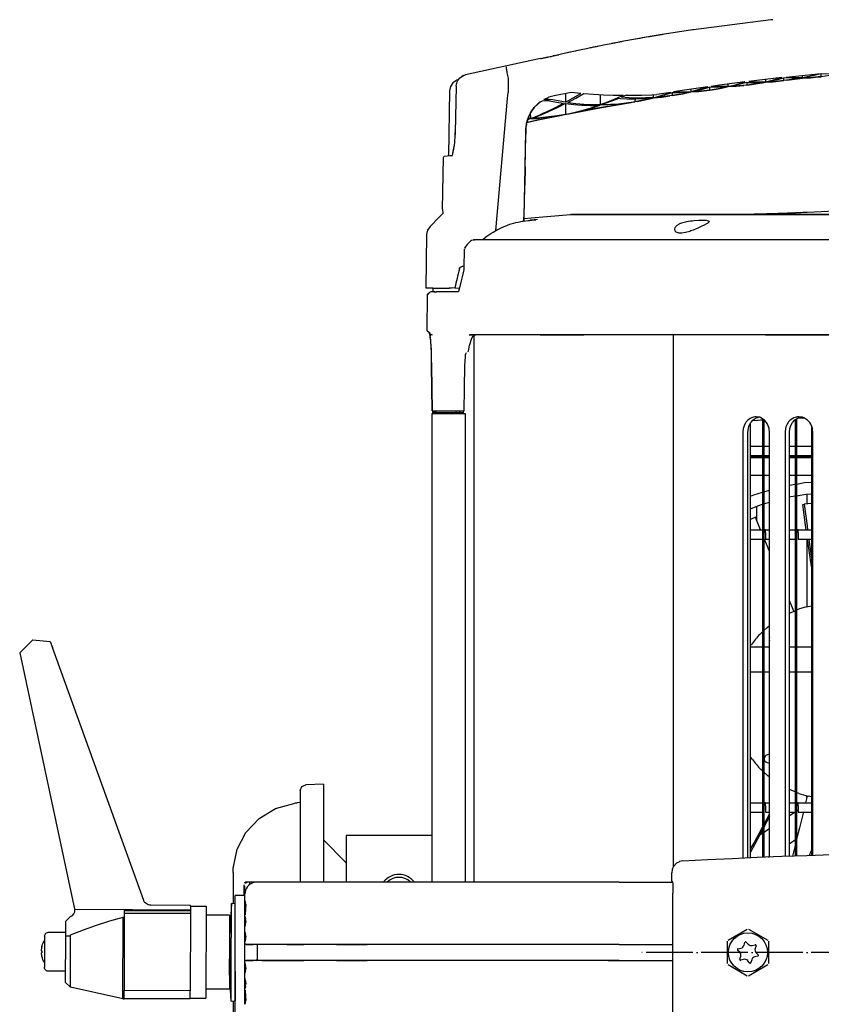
# Model space of a CAD drawing. Header units: millimetres. Extents: x -283 to 284, y -510 to 253.
# Tile 6 of 13: x -272 to -66, y -13 to 239. Entities that reach past the tile are written whole.
import ezdxf

# ---------------------------------------------------------------- set-up
doc = ezdxf.new("R2010")
doc.units = ezdxf.units.MM
doc.linetypes.add('DOT_CENTER', pattern=[14, 12, -1, 0, -1])
doc.layers.add('1', color=7, linetype='Continuous')

msp = doc.modelspace()

# ---------------------------------------------------------------- linework, layer by layer
at = {"color": 7, "linetype": 'Continuous'}
for p, q in [((-79.09, 239.18), (-98.92, 236.62)), ((-78.61, 239.23), (-79.09, 239.18)), ((-107.6, 235.32), (-107.86, 235.28)), ((-99.17, 236.59), (-106.42, 235.51)), ((-98.92, 236.62), (-99.17, 236.59)), ((-117.3, 233.59), (-119.94, 233.09)), ((-134.77, 229.98), (-134.96, 229.94)), ((-128.53, 231.34), (-131.65, 230.67)), ((-138.16, 229.27), (-157.43, 225.09)), ((-158.88, 224.29), (-157.9, 224.94)), ((-158.71, 224.42), (-157.9, 224.94)), ((-157.9, 224.94), (-158.35, 224.71)), ((-157.9, 224.94), (-157.43, 225.09)), ((-157.9, 224.94), (-157.43, 225.09)), ((-75.15, 224.53), (-67.09, 225.38)), ((-70.97, 224.4), (-70.97, 224.98)), ((-70.97, 224.4), (-68.91, 224.87)), ((-68.39, 224.82), (-70.59, 224.37)), ((-68.91, 224.87), (-67.09, 225.38)), ((-67.07, 225.14), (-68.39, 224.82)), ((-67.09, 225.38), (-66.85, 225.4)), ((-67.09, 225.38), (-66.85, 225.4)), ((-66.19, 225.36), (-67.07, 225.14)), ((-64.01, 225.25), (-66.19, 225.36)), ((-66.19, 224.61), (-66.19, 225.36)), ((-64.01, 224.88), (-66.19, 224.61)), ((-160.63, 223.04), (-161.28, 222.06)), ((-159.66, 223.69), (-160.63, 223.04)), ((-159.79, 222.22), (-159.69, 222.66)), ((-159.69, 222.66), (-159.66, 222.93)), ((-159.2, 223.83), (-159.66, 223.69)), ((-159.66, 222.93), (-159.56, 223.27)), ((-159.56, 223.27), (-159.36, 223.62)), ((-159.36, 223.62), (-158.88, 224.29)), ((-158.88, 224.29), (-158.71, 224.42)), ((-146.51, 224.25), (-146.5, 220.53)), ((-92.27, 222.42), (-94.41, 222.12)), ((-85.82, 223.26), (-92.27, 222.42)), ((-90.08, 222.11), (-90.08, 222.71)), ((-90.08, 222.11), (-87.95, 222.65)), ((-87.34, 222.61), (-89.38, 222.13)), ((-87.34, 222.26), (-89.38, 222.13)), ((-88.05, 222.14), (-86.02, 222.36)), ((-86.02, 222.36), (-88.05, 222.14)), ((-87.95, 222.65), (-85.82, 223.26)), ((-85.3, 223.16), (-87.34, 222.61)), ((-85.3, 222.46), (-87.34, 222.26)), ((-84.58, 222.55), (-86.02, 222.36)), ((-85.3, 223.16), (-83.29, 223.13)), ((-85.3, 223.16), (-85.3, 222.46)), ((-85.3, 222.46), (-83.29, 222.78)), ((-82.67, 223.66), (-84.78, 223.4)), ((-84.78, 223.4), (-82.65, 223.32)), ((-82.56, 222.83), (-84.58, 222.55)), ((-84.58, 222.55), (-82.56, 222.83)), ((-83.29, 223.13), (-81.22, 223.06)), ((-83.29, 222.78), (-81.22, 223.06)), ((-76.34, 224.4), (-82.67, 223.66)), ((-82.65, 223.32), (-81.25, 223.31)), ((-81.22, 223.06), (-82.56, 222.83)), ((-82.56, 222.83), (-81.22, 223.06)), ((-81.25, 223.31), (-80.53, 223.32)), ((-80.53, 223.19), (-81.22, 223.06)), ((-81.22, 223.06), (-80.53, 223.19)), ((-80.53, 223.91), (-80.53, 223.32)), ((-80.53, 223.32), (-78.43, 223.82)), ((-78.52, 223.32), (-80.53, 223.19)), ((-80.53, 223.19), (-78.52, 223.32)), ((-79.77, 223.34), (-77.76, 223.79)), ((-79.77, 223.34), (-77.76, 223.44)), ((-76.51, 223.51), (-78.52, 223.32)), ((-78.52, 223.32), (-76.51, 223.51)), ((-78.43, 223.82), (-76.34, 224.4)), ((-77.76, 223.79), (-75.75, 224.3)), ((-77.76, 223.44), (-75.75, 223.6)), ((-74.98, 223.68), (-76.51, 223.51)), ((-73.76, 224.24), (-75.75, 224.3)), ((-75.75, 223.6), (-75.75, 224.3)), ((-73.75, 223.89), (-75.75, 223.6)), ((-75.15, 224.53), (-73.06, 224.43)), ((-72.97, 223.94), (-74.98, 223.68)), ((-74.98, 223.68), (-72.97, 223.94)), ((-71.76, 224.24), (-73.76, 224.24)), ((-71.76, 224.24), (-73.75, 223.89)), ((-73.06, 224.43), (-70.97, 224.4)), ((-70.97, 224.26), (-72.97, 223.94)), ((-72.97, 223.94), (-70.97, 224.26)), ((-70.97, 224.26), (-68.98, 224.36)), ((-68.98, 224.36), (-70.97, 224.26)), ((-70.59, 224.37), (-68.39, 224.44)), ((-68.98, 224.36), (-67.01, 224.54)), ((-67.01, 224.54), (-68.98, 224.36)), ((-68.39, 224.44), (-67.01, 224.54)), ((-65.8, 224.64), (-67.01, 224.54)), ((-67.01, 224.54), (-66.19, 224.61)), ((-161.51, 220.97), (-161.8, 204.4)), ((-161.28, 222.06), (-161.51, 220.97)), ((-159.79, 222.22), (-160.03, 210.3)), ((-146.65, 219.05), (-146.58, 219.84)), ((-146.58, 219.84), (-146.5, 220.53)), ((-134.65, 219.72), (-135.35, 219.55)), ((-130.35, 220.56), (-134.65, 219.72)), ((-131.76, 220.28), (-131.76, 218.06)), ((-127.88, 220.34), (-130.35, 220.56)), ((-129.81, 219.17), (-127.88, 220.34)), ((-129.16, 219.1), (-127.11, 220.28)), ((-127.11, 220.28), (-124.58, 220.11)), ((-124.58, 220.11), (-122.05, 219.99)), ((-122.87, 220.03), (-122.87, 217.44)), ((-122.05, 219.99), (-119.52, 219.91)), ((-119.52, 219.91), (-116.99, 219.87)), ((-118.45, 219.21), (-116.99, 219.87)), ((-116.25, 219.86), (-116.87, 219.59)), ((-116.25, 219.86), (-114.27, 219.87)), ((-114.27, 219.87), (-112.29, 219.9)), ((-112.29, 219.9), (-109.64, 219.97)), ((-109.64, 219.97), (-108.34, 220.03)), ((-109.19, 219.16), (-109.19, 219.99)), ((-106.51, 219.86), (-108.61, 219.3)), ((-104.77, 220.59), (-108.34, 220.03)), ((-108.08, 219.56), (-106.98, 219.89)), ((-106.98, 219.89), (-105.87, 220.23)), ((-104.42, 220.49), (-106.51, 219.86)), ((-104.42, 219.76), (-106.51, 219.49)), ((-105.87, 220.23), (-104.77, 220.59)), ((-103.81, 219.85), (-105.02, 219.66)), ((-102.35, 220.51), (-104.42, 220.49)), ((-104.42, 220.49), (-104.42, 219.76)), ((-104.42, 219.76), (-102.35, 220.14)), ((-101.87, 221.04), (-104.06, 220.7)), ((-104.06, 220.7), (-101.85, 220.69)), ((-103.81, 219.85), (-101.72, 220.21)), ((-101.72, 220.21), (-103.81, 219.85)), ((-100.28, 220.6), (-102.35, 220.51)), ((-102.35, 220.14), (-100.28, 220.6)), ((-95.3, 221.99), (-101.87, 221.04)), ((-101.85, 220.69), (-99.64, 220.75)), ((-101.72, 220.21), (-99.64, 220.75)), ((-99.64, 220.75), (-101.72, 220.21)), ((-99.64, 221.37), (-99.64, 220.75)), ((-97.46, 221.33), (-99.64, 220.75)), ((-99.64, 220.75), (-97.58, 220.82)), ((-97.58, 220.82), (-99.64, 220.75)), ((-98.99, 220.79), (-96.92, 221.31)), ((-98.99, 220.79), (-96.92, 220.95)), ((-97.58, 220.82), (-95.52, 221.08)), ((-95.52, 221.08), (-97.58, 220.82)), ((-95.48, 221.94), (-97.46, 221.33)), ((-96.92, 221.31), (-95.45, 221.72)), ((-96.92, 220.95), (-95.36, 221.12)), ((-94.19, 221.27), (-95.52, 221.08)), ((-95.3, 221.99), (-95.48, 221.94)), ((-95.45, 221.72), (-94.86, 221.89)), ((-95.36, 221.12), (-94.86, 221.18)), ((-92.82, 221.88), (-94.86, 221.89)), ((-94.86, 221.89), (-94.86, 221.18)), ((-94.86, 221.18), (-92.82, 221.53)), ((-92.25, 222.07), (-94.41, 222.12)), ((-94.19, 221.27), (-92.14, 221.59)), ((-92.14, 221.59), (-94.19, 221.27)), ((-92.82, 221.53), (-90.78, 221.95)), ((-90.78, 221.95), (-92.82, 221.88)), ((-90.08, 222.11), (-92.25, 222.07)), ((-92.14, 221.59), (-90.08, 222.11)), ((-90.08, 222.11), (-92.14, 221.59)), ((-90.08, 222.11), (-88.05, 222.14)), ((-88.05, 222.14), (-90.08, 222.11)), ((-149.62, 185.17), (-146.65, 219.05)), ((-138.82, 217.66), (-139.8, 216.69)), ((-139.66, 216.86), (-138.45, 218.08)), ((-138.31, 218.06), (-138.82, 217.66)), ((-137.72, 218.31), (-138.31, 218.06)), ((-137.11, 218.44), (-137.72, 218.31)), ((-136.68, 219.06), (-137.31, 218.73)), ((-137.31, 218.73), (-136.89, 218.82)), ((-136.83, 218.46), (-137.11, 218.44)), ((-136.89, 218.82), (-136.46, 218.86)), ((-136.5, 218.46), (-136.83, 218.46)), ((-136.02, 219.33), (-136.68, 219.06)), ((-135.88, 218.38), (-136.5, 218.46)), ((-136.46, 218.86), (-135.97, 218.84)), ((-135.35, 219.55), (-136.02, 219.33)), ((-135.97, 218.84), (-135.52, 218.77)), ((-135.88, 218.38), (-134.08, 218.05)), ((-133.64, 218.38), (-135.52, 218.77)), ((-134.36, 216.7), (-132.28, 217.78)), ((-134.08, 218.05), (-132.28, 217.78)), ((-131.76, 217.71), (-133.88, 216.65)), ((-131.76, 218.06), (-133.64, 218.38)), ((-131.76, 218.06), (-129.81, 219.17)), ((-131.76, 217.71), (-131.76, 214.94)), ((-131.76, 217.71), (-129.66, 217.48)), ((-131.22, 217.98), (-129.16, 219.1)), ((-131.22, 217.98), (-129.14, 217.73)), ((-129.66, 217.48), (-127.56, 217.33)), ((-129.14, 217.73), (-127.05, 217.56)), ((-127.56, 217.33), (-127.12, 217.31)), ((-127.12, 217.31), (-125.47, 217.26)), ((-127.05, 217.56), (-126.1, 217.5)), ((-126.1, 217.5), (-124.96, 217.46)), ((-125.47, 217.26), (-123.66, 217.16)), ((-124.96, 217.46), (-123.72, 217.44)), ((-123.72, 217.44), (-122.87, 217.44)), ((-123.66, 217.16), (-123.37, 217.26)), ((-123.66, 217.16), (-123.37, 217.26)), ((-123.64, 217.02), (-122.87, 217.28)), ((-113.43, 218.29), (-123.54, 216.5)), ((-122.94, 216.62), (-114.96, 218.03)), ((-122.87, 217.44), (-121.39, 217.99)), ((-120.88, 217.37), (-122.87, 217.28)), ((-120.22, 218.22), (-122.35, 217.45)), ((-122.35, 217.45), (-120.26, 217.53)), ((-121.39, 217.99), (-119.92, 218.58)), ((-118.91, 217.52), (-120.88, 217.37)), ((-120.26, 217.53), (-118.16, 217.68)), ((-118.54, 218.88), (-120.22, 218.22)), ((-119.92, 218.58), (-119.68, 218.68)), ((-119.68, 218.68), (-118.45, 219.21)), ((-116.93, 217.75), (-118.91, 217.52)), ((-118.09, 219.07), (-118.54, 218.88)), ((-118.16, 217.68), (-116.07, 217.91)), ((-118.09, 219.07), (-117.64, 219.04)), ((-117.64, 219.04), (-116.01, 218.97)), ((-116.87, 219.59), (-117.5, 219.32)), ((-116.48, 219.25), (-117.5, 219.32)), ((-114.96, 218.03), (-116.93, 217.75)), ((-115.43, 219.19), (-116.48, 219.25)), ((-116.07, 217.91), (-113.97, 218.2)), ((-116.01, 218.97), (-113.93, 218.94)), ((-113.35, 219.14), (-115.43, 219.19)), ((-113.93, 218.94), (-113.97, 218.2)), ((-111.87, 218.62), (-113.97, 218.2)), ((-113.93, 218.94), (-111.85, 218.99)), ((-111.31, 218.69), (-113.43, 218.29)), ((-113.43, 218.29), (-111.31, 218.69)), ((-111.27, 219.16), (-113.35, 219.14)), ((-109.78, 219.11), (-111.87, 218.62)), ((-111.85, 218.99), (-109.78, 219.11)), ((-109.5, 219.09), (-111.31, 218.69)), ((-111.31, 218.69), (-109.5, 219.09)), ((-109.52, 219.24), (-111.27, 219.16)), ((-109.19, 219.16), (-109.52, 219.24)), ((-109.19, 219.16), (-109.5, 219.09)), ((-109.5, 219.09), (-109.19, 219.16)), ((-109.19, 219.16), (-108.08, 219.56)), ((-109.19, 219.16), (-107.1, 219.37)), ((-107.1, 219.37), (-109.19, 219.16)), ((-106.51, 219.49), (-108.61, 219.3)), ((-107.1, 219.37), (-105.02, 219.66)), ((-105.02, 219.66), (-107.1, 219.37)), ((-141.27, 214.19), (-140.71, 215.35)), ((-140.71, 215.35), (-141.27, 214.19)), ((-140.71, 215.35), (-140.55, 215.63)), ((-140.55, 215.63), (-140.71, 215.35)), ((-140.65, 213.91), (-140.71, 215.35)), ((-140.65, 213.91), (-138.54, 214.77)), ((-140.55, 215.63), (-139.8, 216.69)), ((-140.49, 215.78), (-140.55, 215.63)), ((-139.8, 216.69), (-140.49, 215.78)), ((-138.14, 214.76), (-140.28, 213.93)), ((-139.8, 216.69), (-139.66, 216.86)), ((-139.8, 216.69), (-139.66, 216.86)), ((-139.66, 216.86), (-139.8, 216.69)), ((-138.81, 213.51), (-132.72, 214.75)), ((-138.54, 214.77), (-137.82, 215.07)), ((-137.79, 214.91), (-138.14, 214.76)), ((-137.82, 215.07), (-137.32, 215.3)), ((-136.47, 215.47), (-137.79, 214.91)), ((-123.54, 216.5), (-137.55, 213.76)), ((-137.32, 215.3), (-136.44, 215.69)), ((-136.01, 215.67), (-136.47, 215.47)), ((-136.44, 215.69), (-134.36, 216.7)), ((-133.88, 216.65), (-136.01, 215.67)), ((-134.69, 214.41), (-132.72, 214.75)), ((-131.76, 214.94), (-133.89, 214.57)), ((-131.76, 214.94), (-129.65, 215.41)), ((-130.9, 215.1), (-122.94, 216.62)), ((-130.9, 215.1), (-128.89, 215.55)), ((-129.65, 215.41), (-127.55, 215.95)), ((-128.89, 215.55), (-126.88, 216.06)), ((-127.55, 215.95), (-125.45, 216.57)), ((-126.88, 216.06), (-124.87, 216.64)), ((-125.45, 216.57), (-123.66, 217.16)), ((-124.87, 216.64), (-123.64, 217.02)), ((-141.81, 212.34), (-141.97, 211.54)), ((-141.92, 211.26), (-141.81, 212.34)), ((-141.81, 212.34), (-141.77, 212.51)), ((-141.77, 212.51), (-141.81, 212.34)), ((-141.77, 212.51), (-141.74, 212.65)), ((-141.43, 213.76), (-141.74, 212.65)), ((-141.74, 212.65), (-141.49, 213.58)), ((-137.55, 213.76), (-141.68, 212.9)), ((-141.68, 212.9), (-138.81, 213.51)), ((-141.49, 213.58), (-141.34, 214.01)), ((-140.65, 213.91), (-141.49, 213.58)), ((-141.49, 213.58), (-141.01, 213.77)), ((-141.34, 214.01), (-141.43, 213.76)), ((-141.43, 213.76), (-141.01, 213.77)), ((-141.34, 214.01), (-141.27, 214.19)), ((-141.27, 214.19), (-141.34, 214.01)), ((-140.65, 213.91), (-141.34, 214.01)), ((-140.65, 213.91), (-138.66, 213.93)), ((-138.15, 214.06), (-140.28, 213.93)), ((-138.66, 213.93), (-137.62, 214.11)), ((-137.62, 214.11), (-138.15, 214.06)), ((-136.02, 214.28), (-137.62, 214.11)), ((-137.62, 214.11), (-136.67, 214.14)), ((-136.67, 214.14), (-134.69, 214.41)), ((-133.89, 214.57), (-136.02, 214.28)), ((-160.07, 209.28), (-160.03, 210.3)), ((-160.07, 209.28), (-160.02, 210.02)), ((-160.02, 210.02), (-160.03, 210.3)), ((-142.05, 209.65), (-142.47, 188.63)), ((-141.99, 210.04), (-142.05, 209.65)), ((-142.04, 206.3), (-141.95, 210.46)), ((-141.94, 211.07), (-141.99, 210.04)), ((-141.97, 211.54), (-141.94, 211.41)), ((-141.95, 210.46), (-141.94, 211.07)), ((-141.94, 211.41), (-141.94, 211.07)), ((-141.94, 211.07), (-141.92, 211.26)), ((-160.28, 206.93), (-160.18, 207.82)), ((-160.28, 206.93), (-160.18, 207.82)), ((-160.18, 207.82), (-160.13, 208.29)), ((-160.18, 207.82), (-160.13, 208.29)), ((-160.13, 208.29), (-160.08, 209.03)), ((-160.13, 208.29), (-160.08, 209.03)), ((-160.08, 209.03), (-160.07, 209.28)), ((-160.08, 209.03), (-160.07, 209.28)), ((-160.79, 204.55), (-160.71, 204.77)), ((-160.71, 204.77), (-160.66, 204.96)), ((-160.66, 204.96), (-160.31, 206.71)), ((-160.66, 204.96), (-160.57, 205.28)), ((-160.57, 205.28), (-160.4, 206.06)), ((-160.4, 206.06), (-160.31, 206.71)), ((-160.31, 206.71), (-160.28, 206.93)), ((-160.31, 206.71), (-160.28, 206.93)), ((-142.33, 192), (-142.04, 206.3)), ((-163.28, 190.61), (-163.05, 203.91)), ((-163.05, 203.91), (-162.9, 204.25)), ((-162.9, 204.25), (-161.36, 204.4)), ((-161.36, 204.4), (-160.76, 204.4)), ((-142.13, 201.53), (-142.23, 196.76)), ((-142.42, 187.59), (-142.33, 192)), ((-163.26, 189.52), (-164.16, 188.54)), ((-163.28, 190.61), (-163.26, 189.52)), ((-85.32, 189.33), (-82.91, 189.41)), ((-82.91, 189.41), (-80.4, 189.47)), ((-80.4, 189.47), (-77.94, 189.53)), ((-77.94, 189.53), (-72.83, 189.73)), ((-72.83, 189.73), (-70.06, 189.85)), ((-70.06, 189.85), (-69.79, 189.89)), ((-69.79, 189.89), (-60.89, 190.28)), ((-166.51, 186.19), (-164.16, 188.54)), ((-145.71, 186.85), (-144.48, 187.19)), ((-144.48, 187.19), (-143.92, 187.32)), ((-143.92, 187.32), (-142.92, 187.52)), ((-142.92, 187.52), (-142.6, 187.57)), ((-142.6, 187.57), (-141.34, 187.73)), ((-142.47, 188.63), (-142.42, 187.59)), ((-142.41, 188.2), (-140.56, 188.37)), ((-141.34, 187.73), (-140.96, 187.76)), ((-140.96, 187.76), (-140.38, 187.82)), ((-140.82, 187.78), (-140.96, 187.76)), ((-140.38, 187.82), (-140.82, 187.78)), ((-140.56, 188.37), (-130.47, 189.29)), ((-140.38, 187.82), (-139.63, 187.9)), ((-139.83, 187.88), (-140.38, 187.82)), ((-139.63, 187.9), (-139.83, 187.88)), ((-139.63, 187.9), (-139.41, 187.93)), ((-139.41, 187.93), (-139.63, 187.9)), ((-138.99, 187.98), (-139.41, 187.93)), ((-130.47, 189.29), (-91.68, 189.29)), ((-130.32, 189.29), (-130.47, 189.29)), ((-130.47, 189.29), (-130.32, 189.29)), ((-130.47, 189.29), (-129.92, 189.24)), ((-130.32, 189.29), (-130.47, 189.29)), ((-130.32, 189.29), (-129.47, 189.27)), ((-128.67, 189.28), (-130.18, 189.29)), ((-129.92, 189.24), (-129.78, 189.14)), ((-129.47, 189.27), (-129.09, 189.29)), ((3.85, 189.29), (-129.09, 189.29)), ((-129.09, 189.29), (-128.67, 189.28)), ((-128.67, 189.28), (-128.27, 189.28)), ((-128.27, 189.28), (-128.67, 189.28)), ((-128.27, 189.28), (-119.8, 189.28)), ((-119.8, 189.28), (-128.27, 189.28)), ((-119.8, 189.28), (-95.24, 189.28)), ((-92.95, 189.28), (-119.8, 189.28)), ((-102.05, 187.02), (-102.51, 186.84)), ((-100.98, 187.33), (-102.05, 187.02)), ((-100.77, 187.37), (-100.98, 187.33)), ((-99.7, 187.54), (-100.77, 187.37)), ((-99.32, 187.58), (-99.7, 187.54)), ((-98.87, 187.63), (-99.32, 187.58)), ((-97.6, 187.7), (-98.87, 187.63)), ((-96.57, 187.73), (-97.6, 187.7)), ((-96.18, 187.73), (-96.57, 187.73)), ((-95.6, 187.71), (-96.18, 187.73)), ((-96.14, 186.62), (-95.53, 186.95)), ((-94.82, 187.51), (-95.6, 187.71)), ((-95.53, 186.95), (-95.17, 187.17)), ((-95.24, 189.28), (8.41, 189.29)), ((-95.17, 187.17), (-95.01, 187.28)), ((-95.01, 187.28), (-94.82, 187.51)), ((-92.82, 189.28), (-92.95, 189.28)), ((-91.68, 189.29), (-92.82, 189.28)), ((-91.68, 189.29), (-91.39, 189.26)), ((-91.39, 189.26), (-89.36, 189.27)), ((-89.36, 189.27), (-88.53, 189.28)), ((-88.53, 189.28), (-88.29, 189.29)), ((-88.29, 189.29), (-87.92, 189.29)), ((-87.92, 189.29), (-87.32, 189.3)), ((-87.32, 189.3), (-85.32, 189.33)), ((-167.16, 185.21), (-167.39, 184.12)), ((-166.51, 186.19), (-167.16, 185.21)), ((-151.69, 183.87), (-150.9, 184.41)), ((-150.9, 184.41), (-150.36, 184.75)), ((-150.36, 184.75), (-149.25, 185.38)), ((-149.25, 185.38), (-148.97, 185.53)), ((-148.97, 185.53), (-148.31, 185.84)), ((-148.31, 185.84), (-146.02, 186.75)), ((-146.02, 186.75), (-145.71, 186.85)), ((-103.73, 185.84), (-103.82, 185.54)), ((-103.82, 185.54), (-103.72, 185.1)), ((-103.61, 186.03), (-103.73, 185.84)), ((-103.72, 185.1), (-103.48, 184.85)), ((-103.48, 186.18), (-103.61, 186.03)), ((-103.19, 186.44), (-103.48, 186.18)), ((-103.48, 184.85), (-102.73, 184.59)), ((-102.64, 186.77), (-103.19, 186.44)), ((-102.73, 184.59), (-102.51, 184.56)), ((-102.51, 186.84), (-102.64, 186.77)), ((-102.51, 184.56), (-101.95, 184.57)), ((-101.95, 184.57), (-101.04, 184.7)), ((-101.04, 184.7), (-99.92, 185.01)), ((-99.92, 185.01), (-99.6, 185.12)), ((-99.6, 185.12), (-99.32, 185.21)), ((-99.32, 185.21), (-98.97, 185.35)), ((-98.97, 185.35), (-98.16, 185.68)), ((-98.16, 185.68), (-97.79, 185.84)), ((-97.79, 185.84), (-97.6, 185.92)), ((-97.6, 185.92), (-96.86, 186.27)), ((-96.86, 186.27), (-96.14, 186.62)), ((-167.39, 184.12), (-167.63, 170.4)), ((-156.39, 182.16), (-156.96, 181.57)), ((-156.11, 182.46), (-156.39, 182.16)), ((-156.11, 182.46), (-155.85, 182.65)), ((-155.85, 182.65), (-155.69, 182.72)), ((-155.55, 182.76), (-155.34, 182.77)), ((-155.34, 182.77), (-155.13, 182.74)), ((156.69, 182.72), (-155.34, 182.77)), ((-152.95, 182.89), (-153.19, 182.75)), ((-152.95, 182.89), (-152.25, 183.46)), ((-152.25, 183.46), (-151.95, 183.68)), ((-151.95, 183.68), (-151.69, 183.87)), ((-157.75, 180.17), (-157.81, 175.75)), ((-157.68, 180.47), (-157.75, 180.17)), ((-157.5, 180.91), (-157.65, 180.64)), ((-157.36, 181.14), (-157.5, 180.91)), ((-156.96, 181.57), (-157.36, 181.14)), ((-158.98, 175.29), (-158.93, 175.44)), ((-158.93, 175.44), (-158.7, 175.76)), ((-158.7, 175.76), (-158.57, 175.87)), ((-158.57, 175.87), (-158.38, 175.97)), ((-158.38, 175.97), (-158.23, 176.02)), ((-157.92, 174.76), (-158.29, 173.32)), ((-158.23, 176.02), (-158.09, 176.04)), ((-158.09, 176.04), (-157.81, 176.07)), ((-157.89, 175.06), (-157.92, 174.76)), ((-157.84, 175.29), (-157.89, 175.06)), ((-157.82, 175.52), (-157.84, 175.29)), ((-157.81, 175.75), (-157.82, 175.52)), ((-158.65, 171.89), (-159, 170.45)), ((-158.29, 173.32), (-158.65, 171.89)), ((-166.34, 170.4), (-167.63, 170.4)), ((-166.69, 169.22), (-166.77, 169.05)), ((-166.27, 169.4), (-166.69, 169.22)), ((-165.77, 170.4), (-166.34, 170.4)), ((-165.29, 169.4), (-166.27, 169.4)), ((-165.77, 170.4), (-165.78, 169.4)), ((-165.77, 170.4), (-161.58, 170.4)), ((-165.05, 169.35), (-165.29, 169.4)), ((-165.29, 169.4), (-165.05, 169.35)), ((-164.87, 169.4), (-165.05, 169.35)), ((-160.68, 169.4), (-164.87, 169.4)), ((-161.03, 170.4), (-161.58, 170.4)), ((-160.14, 170.49), (-161.03, 170.4)), ((-159.99, 169.4), (-160.68, 169.4)), ((-160.14, 170.49), (-159.01, 170.4)), ((-159.28, 169.4), (-159.99, 169.4)), ((-159.22, 169.54), (-159.28, 169.4)), ((-159, 170.45), (-159.22, 169.54)), ((-167.25, 159.41), (-167.16, 168.81)), ((-166.77, 169.05), (-167.16, 168.81)), ((-167.16, 168.81), (-166.87, 168.81)), ((-167.25, 159.41), (-166.66, 158.98)), ((-166.61, 158.73), (-166.66, 158.98)), ((-166.61, 158.73), (-166.66, 158.98)), ((-166.66, 158.98), (-166.61, 158.73)), ((-166.5, 158.12), (-166.61, 158.73)), ((-166.61, 158.73), (-166.5, 158.12)), ((-166.53, 158.53), (-166.61, 158.73)), ((-166.61, 158.73), (-166.53, 158.53)), ((-166.61, 158.73), (-165.95, 158.4)), ((-166.5, 158.12), (-166.53, 158.53)), ((-166.53, 158.53), (-166.24, 158.47)), ((-166.47, 157.9), (-166.5, 158.12)), ((-166.47, 157.9), (-166.5, 158.12)), ((-166.34, 156.79), (-166.47, 157.9)), ((-166.41, 157.77), (-166.47, 157.9)), ((-166.32, 156.95), (-166.41, 157.77)), ((-166.34, 156.79), (-166.32, 156.95)), ((-166.23, 155.44), (-166.34, 156.79)), ((-166.29, 156.49), (-166.34, 156.79)), ((-156.44, 158.41), (-156.28, 158.4)), ((-156.32, 155.96), (-155.91, 157.28)), ((-154.81, 158.4), (-156.28, 158.4)), ((-156.28, 158.4), (-154.81, 158.4)), ((-155.91, 157.28), (-155.79, 157.56)), ((-155.79, 157.56), (-155.43, 158.12)), ((-155.43, 158.12), (-155.08, 158.37)), ((-155.28, 158.23), (-155.28, 18)), ((-155.08, 158.37), (-154.81, 158.4)), ((-150.34, 158.4), (-154.81, 158.4)), ((-150.34, 158.4), (-154.81, 158.4)), ((-144.8, 158.4), (-150.34, 158.4)), ((-144.8, 158.4), (-150.34, 158.4)), ((-138.25, 158.4), (-144.8, 158.4)), ((-130.72, 158.4), (-138.25, 158.4)), ((-138.25, 158.4), (-130.72, 158.4)), ((-127.04, 158.4), (-130.72, 158.4)), ((-130.72, 158.4), (-127.04, 158.4)), ((-122.27, 158.4), (-127.04, 158.4)), ((-80.53, 158.4), (-122.27, 158.4)), ((-104.15, 158.4), (-104.15, 21.89)), ((-68.48, 158.4), (-80.53, 158.4)), ((-80.53, 158.4), (-68.48, 158.4)), ((-55.94, 158.4), (-68.48, 158.4)), ((-68.48, 158.4), (-55.94, 158.4)), ((-166.23, 155.44), (-166.29, 156.49)), ((-166.22, 155.2), (-166.23, 155.44)), ((-166.22, 155.2), (-166.23, 155.44)), ((-166.15, 153.88), (-166.22, 155.2)), ((-166.17, 154.94), (-166.22, 155.2)), ((-166.15, 153.88), (-166.17, 154.94)), ((-156.86, 154.16), (-156.62, 154.25)), ((-156.62, 154.25), (-156.46, 155.26)), ((-156.46, 155.26), (-156.36, 155.79)), ((-156.36, 155.79), (-156.32, 155.96)), ((-166.13, 153.31), (-166.15, 153.88)), ((-166.13, 153.31), (-166.15, 153.88)), ((-166.1, 152.2), (-166.13, 153.31)), ((-166.1, 152.2), (-166.13, 153.31)), ((-166.1, 151.94), (-166.1, 152.2)), ((-166.1, 151.94), (-166.1, 152.2)), ((-166.1, 150.54), (-166.1, 151.94)), ((-166.06, 150.79), (-166.1, 151.94)), ((-157.55, 150.54), (-157.51, 151.68)), ((-157.51, 151.68), (-157.44, 152.8)), ((-157.44, 152.8), (-157.41, 153.11)), ((-157.41, 153.11), (-157.38, 153.29)), ((-157.38, 153.29), (-157.31, 153.55)), ((-157.31, 153.55), (-157.15, 153.9)), ((-166.1, 150.54), (-166.06, 150.79)), ((-166.1, 150.54), (-165.94, 138.9)), ((-165.94, 138.9), (-166.1, 150.54)), ((-157.79, 138.9), (-157.55, 150.54)), ((-165.94, 138.9), (-165.39, 138.9)), ((-165.39, 138.9), (-161.2, 138.9)), ((-164.99, 138.9), (-165.08, 138.65)), ((-164.99, 138.9), (-164.99, 138.4)), ((-164.99, 138.9), (-164.99, 138.4)), ((-161.2, 138.9), (-160.64, 138.9)), ((-160.64, 138.9), (-159.93, 138.9)), ((-159.93, 138.9), (-159.92, 138.4)), ((-159.93, 138.9), (-158.17, 138.9)), ((-158.97, 138.9), (-158.97, 138.4)), ((-158.17, 138.9), (-157.79, 138.9)), ((-157.98, 138.9), (-157.99, 138.4)), ((-165.95, 138.59), (-165.07, 138.59)), ((-165.95, 18), (-165.95, 138.19)), ((-165.95, 138.19), (-165.35, 138.19)), ((-165.35, 138.19), (-161.81, 138.19)), ((-159.92, 138.4), (-164.99, 138.4)), ((-163.1, 138.19), (-163.1, 138.4)), ((-162.96, 138.19), (-162.96, 138.4)), ((-161.81, 138.19), (-161.17, 138.19)), ((-161.17, 138.19), (-160.48, 138.19)), ((-160.48, 138.19), (-158.7, 138.19)), ((-158.97, 138.4), (-159.92, 138.4)), ((-159.48, 138.19), (-159.48, 138.4)), ((-159.14, 138.19), (-159.14, 138.4)), ((-157.99, 138.4), (-158.97, 138.4)), ((-158.7, 138.19), (-157.72, 138.19)), ((-158.45, 138.19), (-158.45, 138.4)), ((-157.72, 138.19), (-157.48, 138.19)), ((-157.48, 138.19), (-157.48, 18)), ((-85, 136.54), (-85.41, 136.09)), ((-84.42, 136.98), (-85, 136.54)), ((-84.12, 137.13), (-84.42, 136.98)), ((-83.56, 137.32), (-84.12, 137.13)), ((-84.1, 136.1), (-83.7, 136.54)), ((-83.81, 136.41), (-81.3, 136.57)), ((-82.85, 136.38), (-83.81, 136.41)), ((-83.7, 136.54), (-83.3, 136.86)), ((-83.21, 137.38), (-83.56, 137.32)), ((-83.3, 136.86), (-83.11, 136.98)), ((-82.9, 137.4), (-83.21, 137.38)), ((-83.11, 136.98), (-82.82, 137.13)), ((-82.26, 137.32), (-82.9, 137.4)), ((-81.3, 136.57), (-82.85, 136.38)), ((-82.82, 137.13), (-82.26, 137.32)), ((-82.15, 137.3), (-82.3, 137.3)), ((-81.96, 137.25), (-82.26, 137.32)), ((-81.67, 137.13), (-81.96, 137.25)), ((-80.77, 136.54), (-81.67, 137.13)), ((-81.3, 136.89), (-81.3, 24.34)), ((-80.9, 136.63), (-80.9, 24.36)), ((-80.74, 136.5), (-80.9, 136.49)), ((-80.22, 135.9), (-80.77, 136.54)), ((-74.14, 136.54), (-74.56, 136.09)), ((-73.52, 136.98), (-74.14, 136.54)), ((-73.22, 137.13), (-73.52, 136.98)), ((-73.42, 136.1), (-73.01, 136.54)), ((-72.63, 137.32), (-73.22, 137.13)), ((-73.01, 136.54), (-72.72, 136.77)), ((-72.9, 136.62), (-72.9, 24.68)), ((-72.72, 136.77), (-72.39, 136.98)), ((-72.27, 137.38), (-72.63, 137.32)), ((-72.5, 136.91), (-72.5, 24.69)), ((-70.62, 137.11), (-72.44, 136.95)), ((-72.39, 136.98), (-72.08, 137.13)), ((-72.29, 137.03), (-70.62, 137.11)), ((-71.94, 137.4), (-72.27, 137.38)), ((-72.08, 137.13), (-71.5, 137.32)), ((-71.24, 137.32), (-71.94, 137.4)), ((-71.16, 137.3), (-71.57, 137.3)), ((-70.96, 137.25), (-71.24, 137.32)), ((-70.65, 137.13), (-70.96, 137.25)), ((-69.72, 136.54), (-70.65, 137.13)), ((-69.15, 135.9), (-69.72, 136.54)), ((-86.18, 134.41), (-86.28, 133.4)), ((-86.06, 134.84), (-86.18, 134.41)), ((-85.86, 135.35), (-86.06, 134.84)), ((-85.54, 135.91), (-85.86, 135.35)), ((-85.41, 136.09), (-85.54, 135.91)), ((-84.98, 133.4), (-84.87, 134.4)), ((-84.87, 134.4), (-84.75, 134.85)), ((-84.75, 134.85), (-84.55, 135.34)), ((-84.55, 135.34), (-84.24, 135.9)), ((-84.33, 24.22), (-84.33, 135.74)), ((-84.33, 24.22), (-84.33, 135.74)), ((-84.24, 135.9), (-84.1, 136.1)), ((-79.98, 135.51), (-80.22, 135.9)), ((-79.9, 135.34), (-79.98, 135.51)), ((-79.57, 134.4), (-79.9, 135.34)), ((-79.52, 134.14), (-79.57, 134.4)), ((-79.46, 133.4), (-79.52, 134.14)), ((-75.37, 134.41), (-75.48, 133.4)), ((-75.24, 134.84), (-75.37, 134.41)), ((-75.03, 135.35), (-75.24, 134.84)), ((-74.7, 135.91), (-75.03, 135.35)), ((-74.56, 136.09), (-74.7, 135.91)), ((-74.34, 133.4), (-74.23, 134.4)), ((-74.23, 134.4), (-74.11, 134.85)), ((-74.11, 134.85), (-73.9, 135.34)), ((-73.9, 135.34), (-73.57, 135.9)), ((-73.57, 135.9), (-73.42, 136.1)), ((-68.89, 135.51), (-69.15, 135.9)), ((-68.81, 135.34), (-68.89, 135.51)), ((-68.47, 134.4), (-68.81, 135.34)), ((-68.7, 135.05), (-68.7, 24.83)), ((-68.41, 134.14), (-68.47, 134.4)), ((-68.35, 133.4), (-68.41, 134.14)), ((-86.28, 133.4), (-86.28, 24.15)), ((-84.98, 24.2), (-84.98, 133.4)), ((-79.46, 24.42), (-79.46, 133.4)), ((-75.48, 133.4), (-75.48, 24.57)), ((-74.34, 24.62), (-74.34, 133.4)), ((-68.35, 24.84), (-68.35, 133.4)), ((-84.3, 129.88), (-81.3, 129.88)), ((-80.9, 129.88), (-79.46, 129.88)), ((-74.34, 129.88), (-72.9, 129.88)), ((-72.5, 129.88), (-68.7, 129.88)), ((-81.3, 127.4), (-84.3, 127.4)), ((-81.3, 127.01), (-84.3, 127.01)), ((-84.3, 126.9), (-81.3, 126.9)), ((-79.46, 127.4), (-80.9, 127.4)), ((-79.46, 127.01), (-80.9, 127.01)), ((-80.9, 126.9), (-79.46, 126.9)), ((-72.9, 127.4), (-74.34, 127.4)), ((-72.9, 127.01), (-74.34, 127.01)), ((-74.34, 126.9), (-72.9, 126.9)), ((-68.7, 127.4), (-72.5, 127.4)), ((-68.7, 127.01), (-72.5, 127.01)), ((-72.5, 126.9), (-68.7, 126.9)), ((-84.3, 122.4), (-81.3, 122.4)), ((-80.9, 122.4), (-79.46, 122.4)), ((-74.34, 122.4), (-72.9, 122.4)), ((-72.5, 122.4), (-68.7, 122.4)), ((-74.34, 119.81), (-72.9, 120.07)), ((-72.5, 120.14), (-70.48, 120.5)), ((-70.48, 120.5), (-68.7, 120.61)), ((-84.3, 117), (-83.47, 117.36)), ((-83.47, 117.36), (-81.3, 118.03)), ((-80.9, 118.15), (-79.46, 118.59)), ((-74.34, 116.84), (-74.03, 116.91)), ((-74.03, 116.91), (-72.9, 117.09)), ((-72.5, 117.15), (-70.13, 117.52)), ((-70.13, 117.52), (-68.7, 117.66)), ((-69.87, 117.55), (-69.87, 115.02)), ((-84.3, 113.76), (-82.43, 114.55)), ((-82.73, 110.84), (-82.73, 114.42)), ((-82.43, 114.55), (-81.3, 114.95)), ((-80.9, 115.09), (-80.66, 115.17)), ((-80.66, 115.17), (-79.46, 115.52)), ((-70.95, 114.9), (-70.55, 114.95)), ((-70.19, 109.56), (-70.95, 114.9)), ((-68.7, 115.15), (-70.55, 114.95)), ((-70.55, 114.95), (-69.81, 109.4)), ((-83.05, 111.63), (-84.3, 111.08)), ((-82.77, 110.92), (-83.05, 111.63)), ((-81.74, 108.4), (-82.77, 110.92)), ((-70.03, 108.4), (-70.19, 109.56)), ((-69.81, 109.4), (-69.68, 108.4)), ((-84.3, 108.4), (-81.3, 108.4)), ((-79.59, 103.12), (-80.9, 106.34)), ((-80.5, 108.4), (-79.46, 108.4)), ((-80.5, 107.6), (-80.5, 108.4)), ((-80.5, 107.6), (-80.5, 106)), ((-74.34, 108.4), (-72.9, 108.4)), ((-72.1, 108.4), (-68.7, 108.4)), ((-72.1, 107.6), (-72.1, 108.4)), ((-72.1, 107.6), (-72.1, 106)), ((-84.3, 106), (-81.3, 106)), ((-80.5, 106), (-79.46, 106)), ((-74.34, 106), (-72.9, 106)), ((-72.1, 106), (-68.7, 106)), ((-69.87, 106), (-69.87, 88.65)), ((-69.61, 105.44), (-69.69, 106)), ((-69.03, 101.31), (-69.61, 105.44)), ((-69.36, 106), (-69.26, 105.28)), ((-69.26, 105.28), (-68.71, 101.16)), ((-79.46, 102.82), (-79.59, 103.12)), ((-68.7, 99.01), (-69.03, 101.31)), ((-73.24, 87.55), (-74.34, 90.26)), ((-69.97, 88.63), (-68.7, 88.86)), ((-74.34, 87.01), (-72.9, 87.65)), ((-72.5, 87.83), (-72.35, 87.89)), ((-80.18, 83.28), (-79.46, 83.83)), ((-81.98, 81.56), (-81.3, 82.21)), ((-80.9, 82.6), (-80.18, 83.28)), ((-270.33, 78.25), (-268.38, 80.18)), ((-268.38, 80.18), (-263.93, 79.78)), ((-263.93, 79.78), (-263.37, 78.23)), ((-84.3, 78.68), (-84.1, 79)), ((-84.3, 78.4), (-81.3, 78.4)), ((-80.9, 78.4), (-79.46, 78.4)), ((-74.34, 78.4), (-72.9, 78.4)), ((-72.5, 78.4), (-68.7, 78.4)), ((-270.33, 78.25), (-271.74, 76.84)), ((-271.74, 76.84), (-257.85, 11.96)), ((-239.94, 13.3), (-263.37, 78.23)), ((-81.3, 71.88), (-84.3, 71.88)), ((-79.46, 71.88), (-80.9, 71.88)), ((-72.9, 71.88), (-74.34, 71.88)), ((-68.7, 71.88), (-72.5, 71.88)), ((-83.85, 49.47), (-84.3, 50.14)), ((-81.3, 46.58), (-81.7, 46.95)), ((-79.87, 45.25), (-80.9, 46.21)), ((-199.36, 42.57), (-198.35, 43.01)), ((-193.8, 43.17), (-198.35, 43.01)), ((-193.8, 43.17), (-193.8, 18.1)), ((-79.46, 44.95), (-79.87, 45.25)), ((-199.8, 41.51), (-199.36, 42.57)), ((-199.8, 41.51), (-199.8, 18.1)), ((-72.9, 41.17), (-74.34, 41.77)), ((-71.96, 40.77), (-72.5, 41)), ((-206.17, 36.91), (-201.45, 38.23)), ((-201.45, 38.23), (-201.01, 38.34)), ((-201.01, 38.34), (-200.57, 38.41)), ((-199.8, 38.48), (-200.57, 38.41)), ((-84.3, 38.4), (-81.3, 38.4)), ((-80.5, 38.4), (-79.46, 38.4)), ((-80.5, 37.6), (-80.5, 38.4)), ((-74.34, 38.4), (-72.9, 38.4)), ((-72.1, 38.4), (-68.7, 38.4)), ((-72.1, 37.6), (-72.1, 38.4)), ((-69.77, 40.12), (-70.2, 38.4)), ((-69.87, 39.74), (-69.87, 40.16)), ((-68.7, 39.93), (-69.57, 40.07)), ((-210.36, 34.37), (-206.17, 36.91)), ((-84.3, 36), (-81.3, 36)), ((-80.9, 32.76), (-79.46, 35.43)), ((-80.5, 37.6), (-80.5, 36)), ((-80.5, 36), (-79.46, 36)), ((-72.9, 36), (-74.34, 35.06)), ((-74.34, 36), (-72.9, 36)), ((-72.1, 36.52), (-72.5, 36.26)), ((-72.1, 37.6), (-72.1, 36)), ((-72.1, 36), (-68.7, 36)), ((-70.77, 36.07), (-71.78, 31.98)), ((-213.71, 30.8), (-210.36, 34.37)), ((-79.46, 34.87), (-80.9, 32.16)), ((-215.96, 26.45), (-213.71, 30.8)), ((-83.41, 28.12), (-81.44, 31.77)), ((-81.27, 31.47), (-83.22, 27.79)), ((-81.3, 30.54), (-82, 30.09)), ((-81.44, 31.77), (-81.3, 32.02)), ((-79.46, 31.73), (-80.9, 30.8)), ((-71.78, 31.98), (-72.5, 29.03)), ((-193.8, 28.92), (-188.15, 23.14)), ((-188, 30), (-188, 18)), ((-180, 30), (-188, 30)), ((-165.95, 30), (-180, 30)), ((-84.3, 26.47), (-83.41, 28.12)), ((-83.22, 27.79), (-84.3, 25.75)), ((-74.34, 27.9), (-72.9, 28.84)), ((-216.89, 21.99), (-215.96, 26.45)), ((-72.9, 27.41), (-73.58, 24.65)), ((-69.31, 24.81), (-68.7, 26.17)), ((-188.15, 23.14), (-188, 22.79)), ((-103.27, 22.89), (-104.05, 22.07)), ((-102.75, 23.19), (-103.27, 22.89)), ((-102.52, 23.28), (-102.75, 23.19)), ((-101.68, 23.45), (-102.52, 23.28)), ((-79.73, 24.41), (-79.46, 24.58)), ((-217, 20.47), (-216.96, 21.66)), ((-217, 20.47), (-217, 13.03)), ((-216.96, 21.66), (-216.89, 21.99)), ((-104.41, 21.3), (-104.53, 20.45)), ((-104.53, 18.4), (-104.53, 20.45)), ((-104.53, 18.4), (-104.53, 20.45)), ((-104.33, 21.53), (-104.41, 21.3)), ((-104.05, 22.07), (-104.33, 21.53)), ((-214.09, 17.85), (-213.76, 18.1)), ((-213.81, 17.68), (-213.6, 17.9)), ((-213.76, 18.1), (-200.57, 18.1)), ((-213.6, 17.9), (-213.38, 18.02)), ((-213.38, 18.02), (-213, 18.1)), ((-212.7, 18.09), (-212.91, 17.31)), ((-210.35, 18), (-211.67, 17.92)), ((-118, 18), (-210.35, 18)), ((-200.57, 18.1), (-199.8, 18.1)), ((-199.8, 18.1), (-198.35, 18.1)), ((-198.35, 18.1), (-193.8, 18.1)), ((-118, 18), (-104.32, 18)), ((-104.33, 18.11), (-104.53, 18.4)), ((-104.33, 18.11), (-104.29, 17.62)), ((-214.28, 17.31), (-214.28, 15.33)), ((-214.28, 15.33), (-214.28, 14.6)), ((-214, 16.67), (-214, 17.1)), ((-214, 15), (-214, 16.67)), ((-104.29, 17.62), (-104.27, 16.81)), ((-104.27, 16.81), (-104.25, 15.78)), ((-104.25, 15.78), (-104.25, 15.23)), ((-104.25, -15.23), (-104.25, 15.23)), ((-239.78, 13.01), (-239.94, 13.3)), ((-239.58, 12.75), (-239.78, 13.01)), ((-239.34, 12.52), (-239.58, 12.75)), ((-217, 13.03), (-217, 12.51)), ((-216.5, -15.4), (-216.5, 14.6)), ((-214, 14.6), (-216.5, 14.6)), ((-214, 13.31), (-214, 15)), ((-214, 10.63), (-214, 13.33)), ((-257.85, 11.96), (-257.63, 10.97)), ((-227.93, 10.88), (-257.63, 10.97)), ((-244.93, 10.77), (-227.93, 10.72)), ((-244.93, 10.77), (-244.93, 10.02)), ((-239.06, 12.34), (-239.34, 12.52)), ((-238.76, 12.21), (-239.06, 12.34)), ((-238.44, 12.12), (-238.76, 12.21)), ((-238.11, 12.1), (-238.44, 12.12)), ((-227.92, 12.07), (-238.11, 12.1)), ((-227.92, 11.88), (-227.93, 10.88)), ((-227.93, 10.88), (-227.93, 10.72)), ((-227.93, 10.72), (-227.93, 9.97)), ((-227.92, 11.88), (-227.92, 12.07)), ((-227.92, 11.88), (-223.92, 11.86)), ((-223.92, 11.86), (-223.99, -11.74)), ((-217.45, 12.54), (-217.87, 5.19)), ((-217.5, -4.94), (-217.45, 12.54)), ((-216.45, 12.48), (-217.45, 12.54)), ((-214, 9.31), (-214, 10.69)), ((-213.86, 11.26), (-213.95, 9.67)), ((-213.77, 12.33), (-213.86, 11.26)), ((-259.95, 4.16), (-259.94, 8.01)), ((-259.94, 8.01), (-258.68, 9.25)), ((-252.04, 6.99), (-248.64, 8.06)), ((-248.64, 8.06), (-245.23, 9.06)), ((-245.29, -11.88), (-245.23, 9.06)), ((-245.23, 9.06), (-244.93, 9.06)), ((-244.93, 10.02), (-244.96, 0.12)), ((-227.93, 9.97), (-244.93, 10.02)), ((-227.93, 9.97), (-227.99, -9.83)), ((-217.93, 9.54), (-223.93, 9.56)), ((-217.93, 9.54), (-217.96, 0.64)), ((-214, 6.74), (-214, 9.31)), ((-213.99, 7.97), (-214, 6.72)), ((-213.96, 9.04), (-213.99, 7.97)), ((-264.83, 5.04), (-264.64, 5.12)), ((-264.64, 5.12), (-264.44, 5.16)), ((-264.44, 5.16), (-259.94, 5.16)), ((-258.69, 4.49), (-255.4, 5.82)), ((-255.4, 5.82), (-252.04, 6.99)), ((-217.88, 1.93), (-217.87, 5.19)), ((-217.87, 5.19), (-217.87, 5.06)), ((-213.96, 7.04), (-214, 6.69)), ((-214, 5.31), (-214, 6.69)), ((-214, 5.31), (-213.96, 4.98)), ((-214, 2.69), (-214, 5.31)), ((-213.88, 7.27), (-213.96, 7.04)), ((-90.1, 3.12), (-85.15, 5.98)), ((-84.85, 5.98), (-79.9, 3.12)), ((-265.68, 2.5), (-265.39, 2.97)), ((-265.35, 4.17), (-265.4, 0.62)), ((-265.39, 2.97), (-265.4, 0.62)), ((-265.35, 4.17), (-265.31, 4.42)), ((-265.31, 4.42), (-265.24, 4.61)), ((-265.24, 4.61), (-265.13, 4.78)), ((-265.13, 4.78), (-265, 4.92)), ((-265, 4.92), (-264.83, 5.04)), ((-259.98, -7.69), (-259.95, 4.16)), ((-258.85, 4.16), (-259.95, 4.16)), ((-258.85, 4.16), (-258.77, 4.32)), ((-258.77, 4.32), (-258.69, 4.49)), ((-258.73, -8.95), (-258.69, 4.49)), ((-214, 2.35), (-214, 2.69)), ((-214, 2.07), (-214, 2.69)), ((-90.25, -2.86), (-90.25, 2.86)), ((-85.98, 1.86), (-85.78, 2.58)), ((-85.43, 2.66), (-84.93, 2.1)), ((-79.75, 2.86), (-79.75, -2.86)), ((-266.24, 0.43), (-266.07, 0.43)), ((-266.06, 1.52), (-266, 1.76)), ((-266, 1.76), (-265.85, 2.13)), ((-265.85, 2.13), (-265.68, 2.5)), ((-265.4, 0.62), (-265.41, -2.63)), ((-265.4, 0.62), (-265.37, -3.8)), ((-244.96, 0.12), (-244.99, -9.78)), ((-217.96, 0.64), (-217.98, -9.46)), ((-217.9, -5.11), (-217.88, 1.93)), ((-214, -2.69), (-214, 2.07)), ((-213.03, 2.05), (-213.7, 2.05)), ((-213.7, 2.05), (-211.86, 2.05)), ((-211.86, 2.05), (-213.03, 2.05)), ((-211.02, 2.05), (-211.86, 2.05)), ((-209.56, 2.05), (-211.02, 2.05)), ((-210.8, -1.75), (-210.8, 1.75)), ((-207.71, 2.05), (-209.56, 2.05)), ((-203.14, 2.05), (-209.56, 2.05)), ((-203.14, 2.05), (-207.71, 2.05)), ((-198.87, 2.05), (-203.14, 2.05)), ((-203.14, 2.05), (-198.87, 2.05)), ((-197.37, 2.05), (-198.87, 2.05)), ((-190.49, 2.05), (-197.37, 2.05)), ((-182.6, 2.05), (-190.49, 2.05)), ((-190.49, 2.05), (-182.6, 2.05)), ((-173.79, 2.05), (-182.6, 2.05)), ((-173.79, 2.05), (-182.6, 2.05)), ((-118, 2.05), (-173.79, 2.05)), ((-118, 2.05), (-104.25, 2.05)), ((-87.1, 0.08), (-87.63, 0.61)), ((-87.52, 0.96), (-86.79, 1.11)), ((-83.88, 1.78), (-83.16, 1.97)), ((-82.91, 1.7), (-83.15, 0.99)), ((-266.24, -0.08), (-266.07, -0.08)), ((-266.07, -1.17), (-266, -1.41)), ((-266, -1.41), (-265.86, -1.78)), ((-265.86, -1.78), (-265.69, -2.15)), ((-265.69, -2.15), (-265.49, -2.5)), ((-265.49, -2.5), (-265.41, -2.63)), ((-214, -2.69), (-214, -2.35)), ((-213.03, -2.05), (-213.7, -2.05)), ((-213.7, -2.05), (-211.86, -2.05)), ((-211.86, -2.05), (-213.03, -2.05)), ((-211.1, -2.05), (-211.86, -2.05)), ((-209.56, -2.05), (-211.1, -2.05)), ((-207.71, -2.05), (-209.56, -2.05)), ((-209.56, -2.05), (-203.14, -2.05)), ((-203.14, -2.05), (-207.71, -2.05)), ((-198.87, -2.05), (-203.14, -2.05)), ((-203.14, -2.05), (-198.87, -2.05)), ((-197.37, -2.05), (-198.87, -2.05)), ((-190.49, -2.05), (-197.37, -2.05)), ((-182.6, -2.05), (-190.49, -2.05)), ((-190.49, -2.05), (-182.6, -2.05)), ((-173.79, -2.05), (-182.6, -2.05)), ((-173.79, -2.05), (-182.6, -2.05)), ((-120.84, -2.05), (-173.79, -2.05)), ((-118, -2.05), (-120.84, -2.05)), ((-120.84, -2.05), (-118, -2.05)), ((-118, -2.05), (-104.25, -2.05)), ((-87.09, -1.7), (-86.85, -0.99)), ((-86.12, -1.78), (-86.84, -1.97)), ((-84.57, -2.66), (-85.07, -2.1)), ((-84.02, -1.86), (-84.22, -2.58)), ((-82.48, -0.96), (-83.21, -1.11)), ((-82.9, -0.08), (-82.37, -0.61)), ((-265.34, -4.08), (-265.37, -3.8)), ((-265.27, -4.27), (-265.34, -4.08)), ((-265.16, -4.44), (-265.27, -4.27)), ((-265.02, -4.59), (-265.16, -4.44)), ((-264.86, -4.7), (-265.02, -4.59)), ((-264.67, -4.78), (-264.86, -4.7)), ((-264.47, -4.82), (-264.67, -4.78)), ((-259.97, -4.84), (-264.47, -4.82)), ((-217.9, -4.94), (-217.9, -5.11)), ((-217.52, -12.46), (-217.5, -4.94)), ((-216.52, -12.41), (-216.5, -4.93)), ((-216.5, -4.93), (-216.51, -8.61)), ((-216.5, -4.93), (-216.5, -4.05)), ((-214, -2.87), (-214, -2.69)), ((-214, -5.31), (-214, -2.87)), ((-213.96, -4.98), (-213.99, -5.14)), ((-90.1, -3.12), (-85.15, -5.98)), ((-84.85, -5.98), (-79.9, -3.12)), ((-217.52, -12.46), (-217.9, -5.11)), ((-213.99, -5.14), (-214, -5.31)), ((-213.99, -6.82), (-214, -5.31)), ((-214, -7.54), (-214, -6.69)), ((-214, -6.71), (-213.99, -7.97)), ((-214, -9.31), (-214, -7.54)), ((-213.99, -6.82), (-213.96, -7.04)), ((-259.98, -7.69), (-258.73, -8.95)), ((-245.29, -11.88), (-258.73, -8.95)), ((-227.99, -9.83), (-244.99, -9.78)), ((-244.99, -11.88), (-244.99, -9.78)), ((-227.99, -11.93), (-227.99, -9.83)), ((-217.98, -9.46), (-223.98, -9.44)), ((-216.51, -8.61), (-216.52, -12.41)), ((-214, -10.69), (-214, -9.31)), ((-213.99, -7.97), (-213.96, -9.04)), ((-213.95, -9.67), (-213.86, -11.26)), ((-245.29, -11.88), (-244.99, -11.88)), ((-227.99, -11.93), (-244.99, -11.88)), ((-227.99, -11.73), (-223.99, -11.74)), ((-217.52, -12.46), (-216.52, -12.41)), ((-217, -12.43), (-217, -13.03)), ((-214, -11.44), (-214, -10.69)), ((-214, -13.31), (-214, -11.44)), ((-213.86, -11.26), (-213.77, -12.33)), ((-217, -13.03), (-217, -20.35))]:
    msp.add_line(p, q, dxfattribs=at)
msp.add_circle((-85, 0), 5, dxfattribs=at)
for centre, radius, start, end in [((-80.5, 107.6), 0.4, 90, 180), ((-80.5, 107.6), 0.8, 90.0003, 112.5007), ((-72.1, 107.6), 0.4, 90, 180), ((-72.1, 107.6), 0.8, 90.001, 112.5007), ((-63.8, 64.4), 25, 104.2774, 110.0001), ((-63.8, 64.4), 25, 136.6666, 144.2773), ((-78.51, 80.39), 1.04, 155.1099, 200.1098), ((-79.79, 49.69), 1.04, 65.1106, 290.1104), ((-63.8, 64.4), 25, 216.6667, 224.2774), ((-63.8, 64.4), 25, 250.9439, 256.6666), ((-80.5, 37.6), 0.4, 90, 180), ((-80.5, 37.6), 0.8, 89.9991, 112.4992), ((-72.1, 37.6), 0.4, 90, 180), ((-72.1, 37.6), 0.8, 89.9997, 112.4993), ((0, -2000), 2026, 87.12327, 92.87673), ((-211, 15), 3, 102.8573, 180), ((-174.5, 15), 5, 38.5715, 141.4285), ((-174.5, 15), 4.25, 46.4517, 133.5483), ((-212.5, 13.31), 1.5, 180, 205.8419), ((-215.2, 12), 1.5, 334.1581, 25.8419), ((-259.11, 10.69), 1.5, 286.5044, 10.5418), ((-212.5, 10.69), 1.5, 154.1581, 180), ((-212.5, 9.31), 1.5, 180, 205.8419), ((-215.2, 7.99), 1.5, 331.0909, 26.0189), ((-212.5, 6.69), 1.5, 157.4132, 180.0008), ((-212.5, 5.31), 1.5, 180, 205.8419), ((-212.5, 2.69), 1.5, 154.1581, 180), ((-215.2, 4), 1.5, 334.1581, 25.8419), ((-85.58, 2.52), 0.21, 41.3195, 164.6805), ((-261.26, 0.16), 4.99, 164.2528, 176.9106), ((-261.26, 0.16), 4.99, 164.2528, 176.9106), ((-213.7, 2.35), 0.3, 180, 270), ((-211.1, 1.76), 0.305, 358.7997, 74.3543), ((-87.48, 0.76), 0.21, 101.3195, 224.6805), ((-87.85, -0.66), 1.05, 341.3195, 44.6805), ((-86.99, 2.14), 1.05, 281.3195, 344.6805), ((-84.15, 2.79), 1.05, 221.3195, 284.6805), ((-82.15, 0.66), 1.05, 161.3195, 224.6805), ((-83.11, 1.77), 0.21, 341.3195, 104.6805), ((-261.26, 0.16), 4.99, 182.7649, 195.4226), ((-261.26, 0.16), 4.99, 182.7649, 195.4226), ((-213.7, -2.35), 0.3, 90, 180), ((-211.1, -1.75), 0.3, 270, 0), ((-86.89, -1.77), 0.21, 161.3195, 284.6805), ((-85.85, -2.79), 1.05, 41.3195, 104.6805), ((-83.01, -2.14), 1.05, 101.3195, 164.6805), ((-82.52, -0.76), 0.21, 281.3195, 44.6805), ((-212.5, -2.69), 1.5, 180, 205.8419), ((-212.5, -5.31), 1.5, 154.1581, 180), ((-215.2, -4), 1.5, 334.1581, 25.8419), ((-84.42, -2.52), 0.21, 221.3195, 344.6805), ((-212.5, -6.69), 1.5, 184.7595, 205.8431), ((-215.2, -8), 1.5, 334.1581, 25.8419), ((-212.5, -9.31), 1.5, 154.1581, 180), ((-212.5, -10.69), 1.5, 180, 205.8419), ((-215.2, -12), 1.5, 334.1581, 25.8419), ((-212.5, -13.31), 1.5, 154.1581, 180)]:
    msp.add_arc(centre, radius, start, end, dxfattribs=at)
for points in [[(-106.42, 235.51), (-107.5, 235.34), (-108.55, 235.17), (-109.56, 235), (-110.51, 234.83)], [(-109.9, 234.94), (-110.02, 234.92), (-110.14, 234.9)], [(-106.42, 235.51), (-106.99, 235.42), (-107.6, 235.32)], [(-110.51, 234.83), (-122.04, 232.68), (-133.52, 230.26)], [(-123.36, 232.42), (-124.43, 232.2), (-125.5, 231.98)], [(-110.51, 234.83), (-112.74, 234.44), (-114.89, 234.05)], [(-138.16, 229.27), (-136.94, 229.52), (-135.75, 229.77), (-134.65, 230.01), (-133.52, 230.26)], [(-134.77, 229.98), (-134.13, 230.12), (-133.52, 230.26)], [(-138.16, 229.27), (-137.2, 229.47), (-136.25, 229.67)], [(-146.98, 227.12), (-146.98, 226.99), (-146.96, 226.68), (-146.89, 226.22), (-146.79, 225.64), (-146.66, 224.96), (-146.51, 224.25)], [(-91.68, 189.29), (-88.62, 189.31), (-85.25, 189.36), (-81.62, 189.45), (-77.79, 189.56), (-73.82, 189.71), (-69.79, 189.89)], [(-158.98, 175.29), (-159.58, 172.89), (-160.14, 170.49)], [(-165.29, 169.4), (-165.39, 169.39), (-165.5, 169.37)], [(-164.87, 169.4), (-164.89, 169.39), (-165.05, 169.35)], [(-266.07, 0.43), (-266.07, 0.18), (-266.07, -0.08)], [(-266.07, 0.43), (-266.07, 0.18), (-266.07, -0.08)]]:
    msp.add_spline(points, degree=3, dxfattribs=at)
at = {"layer": '1', "color": 2, "linetype": 'DOT_CENTER'}
msp.add_line((112.4, 0), (-112.4, 0), dxfattribs=at)

doc.saveas('drawing.dxf')
